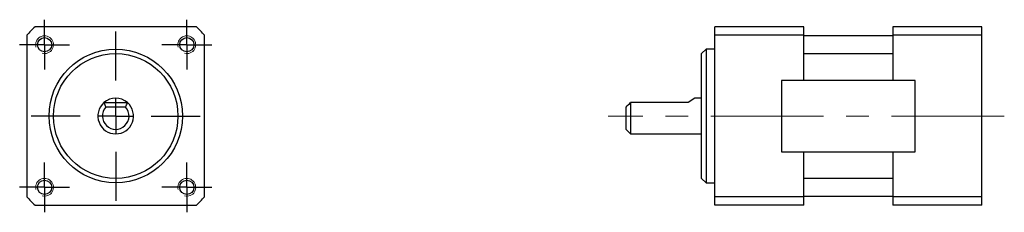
# Model space of a CAD drawing. Header units: millimetres. Extents: x 41 to 152, y 109 to 131.
import ezdxf

# ---------------------------------------------------------------- set-up
doc = ezdxf.new("R2010")
doc.units = ezdxf.units.MM
doc.linetypes.add('CENTERX2', pattern=[20.32, 12.7, -2.54, 2.54, -2.54])
doc.layers.add('標註文字', color=1, linetype='Continuous')

# ---------------------------------------------------------------- blocks, each defined once
blk = doc.blocks.new('SW_CENTERMARKSYMBOL_0')
at = {"layer": '標註文字', "color": 0}
for p, q in [((0, 4), (0, 9.5)), ((0, 0), (0, 2)), ((-4, 0), (-9.5, 0)), ((0, 0), (-2, 0)), ((0, 0), (0, -2)), ((0, 0), (2, 0)), ((4, 0), (9.5, 0)), ((0, -4), (0, -9.5))]:
    blk.add_line(p, q, dxfattribs=at)
blk = doc.blocks.new('SW_CENTERMARKSYMBOL_1')
at = {"layer": '標註文字', "color": 0}
for p, q in [((0, 2), (0, 2.8)), ((0, 0), (0, 2)), ((-2, 0), (-2.8, 0)), ((0, 0), (-2, 0)), ((0, 0), (0, -2)), ((0, 0), (2, 0)), ((2, 0), (2.8, 0)), ((0, -2), (0, -2.8))]:
    blk.add_line(p, q, dxfattribs=at)
blk = doc.blocks.new('SW_CENTERMARKSYMBOL_2')
at = {"layer": '標註文字', "color": 0}
for p, q in [((0, 2), (0, 2.8)), ((0, 0), (0, 2)), ((-2, 0), (-2.8, 0)), ((0, 0), (-2, 0)), ((0, 0), (0, -2)), ((0, 0), (2, 0)), ((2, 0), (2.8, 0)), ((0, -2), (0, -2.8))]:
    blk.add_line(p, q, dxfattribs=at)
blk = doc.blocks.new('SW_CENTERMARKSYMBOL_3')
at = {"layer": '標註文字', "color": 0}
for p, q in [((0, 2), (0, 2.8)), ((0, 0), (0, 2)), ((-2, 0), (-2.8, 0)), ((0, 0), (-2, 0)), ((0, 0), (0, -2)), ((0, 0), (2, 0)), ((2, 0), (2.8, 0)), ((0, -2), (0, -2.8))]:
    blk.add_line(p, q, dxfattribs=at)
blk = doc.blocks.new('SW_CENTERMARKSYMBOL_4')
at = {"layer": '標註文字', "color": 0}
for p, q in [((0, 2), (0, 2.8)), ((0, 0), (0, 2)), ((-2, 0), (-2.8, 0)), ((0, 0), (-2, 0)), ((0, 0), (0, -2)), ((0, 0), (2, 0)), ((2, 0), (2.8, 0)), ((0, -2), (0, -2.8))]:
    blk.add_line(p, q, dxfattribs=at)

msp = doc.modelspace()

# ---------------------------------------------------------------- linework, layer by layer
at = {"color": 7, "linetype": 'Continuous', "lineweight": 30}
for p, q in [((61.04, 129.87), (42.9, 129.87)), ((119.36, 128.94), (119.36, 129.87)), ((129.36, 129.87), (119.36, 129.87)), ((129.36, 128.94), (129.36, 129.87)), ((139.36, 129.87), (139.36, 128.94)), ((149.36, 129.87), (139.36, 129.87)), ((149.36, 128.94), (149.36, 129.87)), ((41.97, 128.94), (41.97, 110.8)), ((61.97, 110.8), (61.97, 128.94)), ((119.36, 110.8), (119.36, 128.94)), ((129.36, 128.94), (119.36, 128.94)), ((129.36, 123.87), (129.36, 128.94)), ((139.36, 128.87), (129.36, 128.87)), ((149.36, 128.94), (139.36, 128.94)), ((139.36, 128.94), (139.36, 123.87)), ((149.36, 110.8), (149.36, 128.94)), ((118.36, 127.37), (117.86, 126.87)), ((119.36, 127.37), (118.36, 127.37)), ((118.36, 127.37), (118.36, 119.87)), ((117.86, 119.87), (117.86, 126.87)), ((129.36, 126.87), (139.36, 126.87)), ((129.36, 126.87), (139.36, 126.87)), ((129.36, 123.87), (126.86, 123.87)), ((126.86, 123.87), (126.86, 115.87)), ((139.36, 123.87), (129.36, 123.87)), ((141.86, 123.87), (139.36, 123.87)), ((141.86, 115.87), (141.86, 123.87)), ((117.11, 121.87), (116.36, 121.37)), ((117.86, 121.87), (117.11, 121.87)), ((50.65, 121.37), (53.3, 121.37)), ((53.09, 120.87), (50.86, 120.87)), ((109.36, 118.37), (109.36, 120.87)), ((109.86, 121.37), (109.86, 117.87)), ((116.36, 121.37), (109.86, 121.37)), ((117.86, 112.87), (117.86, 119.87)), ((118.36, 119.87), (118.36, 112.37)), ((109.36, 118.37), (109.86, 117.87)), ((109.86, 117.87), (117.86, 117.87)), ((126.86, 115.87), (129.36, 115.87)), ((129.36, 110.8), (129.36, 115.87)), ((129.36, 115.87), (139.36, 115.87)), ((139.36, 115.87), (139.36, 110.8)), ((139.36, 115.87), (141.86, 115.87)), ((117.86, 112.87), (118.36, 112.37)), ((118.36, 112.37), (119.36, 112.37)), ((139.36, 112.87), (129.36, 112.87)), ((139.36, 112.87), (129.36, 112.87)), ((119.36, 109.87), (119.36, 110.8)), ((129.36, 110.8), (119.36, 110.8)), ((129.36, 110.87), (139.36, 110.87)), ((129.36, 109.87), (129.36, 110.8)), ((149.36, 110.8), (139.36, 110.8)), ((139.36, 110.8), (139.36, 109.87)), ((149.36, 109.87), (149.36, 110.8)), ((42.9, 109.87), (61.04, 109.87)), ((129.36, 109.87), (119.36, 109.87)), ((149.36, 109.87), (139.36, 109.87))]:
    msp.add_line(p, q, dxfattribs=at)
for centre, radius in [((43.97, 127.87), 0.8), ((59.97, 127.87), 0.8), ((51.97, 119.87), 7.5), ((51.97, 119.87), 7), ((43.97, 111.87), 0.8), ((59.97, 111.87), 0.8)]:
    msp.add_circle(centre, radius, dxfattribs=at)
for radius, start, end in [(13.5, 132.2054, 137.7946), (13.5, 42.2054, 47.7946), (2, 48.5904, 131.4096), (2, 131.4096, 48.5904), (1.5, 138.1897, 41.8103), (13.5, 222.2054, 227.7946), (13.5, 312.2054, 317.7946)]:
    msp.add_arc((51.97, 119.87), radius, start, end, dxfattribs=at)
at = {"color": 7, "linetype": 'Continuous', "lineweight": 0}
for centre in [(43.97, 127.87), (59.97, 127.87), (43.97, 111.87), (59.97, 111.87)]:
    msp.add_arc(centre, 1, 255, 195, dxfattribs=at)
at = {"color": 7, "linetype": 'Continuous', "lineweight": 30}
for points in [[(50.65, 121.37), (50.71, 121.2), (50.78, 121.04), (50.86, 120.87)], [(53.09, 120.87), (53.17, 121.04), (53.23, 121.2), (53.3, 121.37)], [(109.36, 120.87), (109.52, 121.04), (109.69, 121.2), (109.86, 121.37)]]:
    msp.add_open_spline(points, degree=3, dxfattribs=at)
at = {"layer": '標註文字', "linetype": 'CENTERX2', "lineweight": 0}
msp.add_line((151.9, 119.87), (107.36, 119.87), dxfattribs=at)

# ---------------------------------------------------------------- block references
at = {"layer": '標註文字'}
for name, p in [('SW_CENTERMARKSYMBOL_2', (43.97, 127.87)), ('SW_CENTERMARKSYMBOL_1', (59.97, 127.87)), ('SW_CENTERMARKSYMBOL_0', (51.97, 119.87)), ('SW_CENTERMARKSYMBOL_4', (43.97, 111.87)), ('SW_CENTERMARKSYMBOL_3', (59.97, 111.87))]:
    msp.add_blockref(name, p, dxfattribs=at)

doc.saveas('drawing.dxf')
